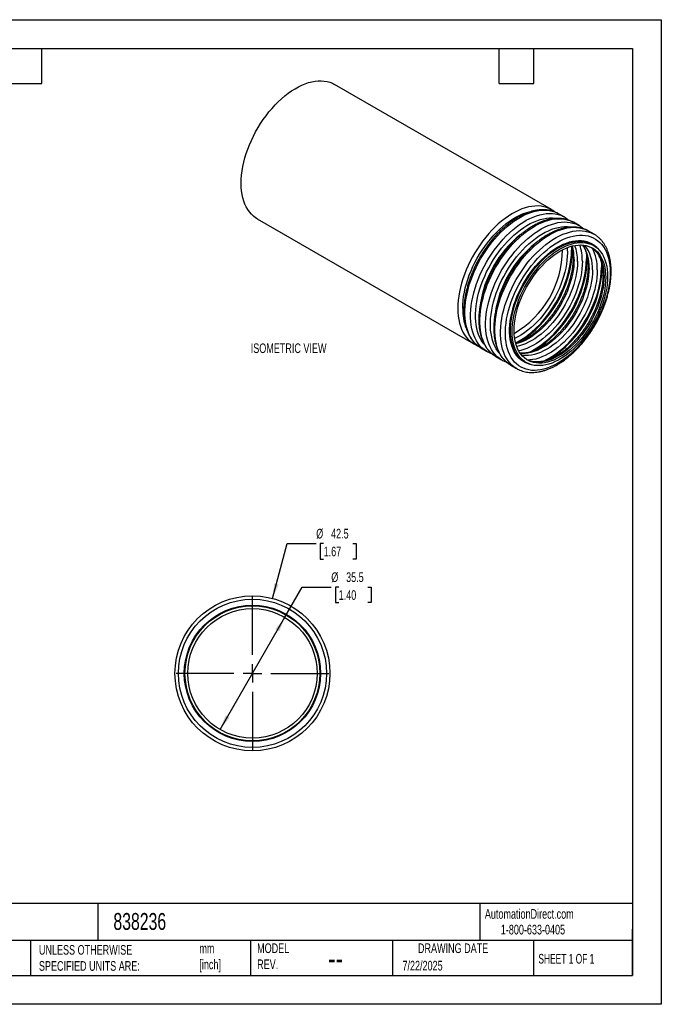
# Model space of a CAD drawing. Header units: millimetres. Extents: x 0 to 349, y 0 to 270.
# Tile 2 of 2: x 173 to 349, y 0 to 270. Entities that reach past the tile are written whole.
import ezdxf

# ---------------------------------------------------------------- set-up
doc = ezdxf.new("R2010")
doc.units = ezdxf.units.MM
doc.header["$LTSCALE"] = 1.25
doc.linetypes.add('CENTERX2', pattern=[20.32, 12.7, -2.54, 2.54, -2.54])
doc.layers.add('CENTER', color=40, linetype='CENTERX2')
doc.layers.add('DIMENSIONS', color=140, linetype='Continuous', lineweight=25)
doc.layers.add('TEXT', color=140, linetype='Continuous', lineweight=25)
doc.styles.add('SLDTEXTSTYLE0', font='TXT', dxfattribs={"width": 0.7})
doc.styles.add('SLDTEXTSTYLE1', font='TXT', dxfattribs={"width": 0.65})
doc.dimstyles.new('SLDDIMSTYLE0', dxfattribs={"dimtxt": 2.69751, "dimasz": 4.1275, "dimexe": 0, "dimexo": 0.0625, "dimgap": 0.674377, "dimtad": 0, "dimtih": 1, "dimtoh": 1, "dimdec": 1, "dimrnd": 1e-09, "dimzin": 12, "dimdsep": 46, "dimtxsty": 'SLDTEXTSTYLE0', "dimsah": 1, "dimcen": 0, "dimadec": 0, "dimazin": 3, "dimtfac": 1, "dimtdec": 1, "dimtofl": 0, "dimtmove": 0, "dimatfit": 3, "dimfxl": 0, "dimfrac": 2, "dimtolj": 1, "dimtzin": 12, "dimarcsym": 0})
doc.dimstyles.new('SLDDIMSTYLE1', dxfattribs={"dimtxt": 2.69751, "dimasz": 4.1275, "dimexe": 0, "dimexo": 0.0625, "dimgap": 0.674377, "dimtad": 0, "dimtih": 1, "dimtoh": 1, "dimdec": 1, "dimrnd": 1e-09, "dimzin": 12, "dimdsep": 46, "dimtxsty": 'SLDTEXTSTYLE0', "dimsah": 1, "dimcen": 0, "dimadec": 0, "dimazin": 3, "dimtfac": 1, "dimtdec": 1, "dimtofl": 0, "dimtmove": 0, "dimatfit": 3, "dimfxl": 0, "dimfrac": 2, "dimtolj": 1, "dimtzin": 12, "dimarcsym": 0})

# ---------------------------------------------------------------- blocks, each defined once
blk = doc.blocks.new('_D')
at = {"layer": 'DIMENSIONS'}
for p, q in [((242.64, 111.24), (246.68, 126.31)), ((246.68, 126.31), (254.62, 126.31)), ((256.66, 126.31), (255.75, 126.31)), ((255.75, 126.31), (255.75, 122.02)), ((264.67, 126.31), (265.58, 126.31)), ((265.58, 126.31), (265.58, 122.02)), ((255.75, 122.02), (256.66, 122.02)), ((265.58, 122.02), (264.67, 122.02))]:
    blk.add_line(p, q, dxfattribs=at)
blk.add_solid([(242.64, 111.24), (244.33, 115.06), (243.1, 115.39)], dxfattribs=at)
at = {"layer": 'DIMENSIONS', "char_height": 2.646, "attachment_point": 1, "style": 'SLDTEXTSTYLE0'}
for s, insert in [('%%c', (254.62, 130.33)), ('42.5', (258.69, 130.33)), ('1.67', (256.66, 125.43))]:
    blk.add_mtext(s, dxfattribs=dict(at, insert=insert))
blk = doc.blocks.new('_D_1')
at = {"layer": 'DIMENSIONS'}
for p, q in [((246.02, 106.08), (250.81, 114.38)), ((250.81, 114.38), (258.75, 114.38)), ((260.78, 114.38), (259.88, 114.38)), ((259.88, 114.38), (259.88, 110.09)), ((268.8, 114.38), (269.7, 114.38)), ((269.7, 114.38), (269.7, 110.09)), ((259.88, 110.09), (260.78, 110.09)), ((269.7, 110.09), (268.8, 110.09)), ((228.27, 75.34), (246.02, 106.08))]:
    blk.add_line(p, q, dxfattribs=at)
for points in [[(246.02, 106.08), (243.41, 102.83), (244.51, 102.19)], [(228.27, 75.34), (230.88, 78.6), (229.78, 79.23)]]:
    blk.add_solid(points, dxfattribs=at)
at = {"layer": 'DIMENSIONS', "char_height": 2.646, "attachment_point": 1, "style": 'SLDTEXTSTYLE0'}
for s, insert in [('%%c', (258.75, 118.39)), ('35.5', (262.82, 118.39)), ('1.40', (260.78, 113.5))]:
    blk.add_mtext(s, dxfattribs=dict(at, insert=insert))
blk = doc.blocks.new('SW_CENTERMARKSYMBOL_0')
at = {"layer": 'CENTER', "color": 0}
for p, q in [((0, 5.08), (0, 23.79)), ((-5.08, 0), (-23.79, 0)), ((0, 0), (-2.54, 0)), ((0, 0), (0, 2.54)), ((0, 0), (0, -2.54)), ((0, 0), (2.54, 0)), ((5.08, 0), (23.79, 0)), ((0, -5.08), (0, -23.79))]:
    blk.add_line(p, q, dxfattribs=at)

msp = doc.modelspace()

# ---------------------------------------------------------------- linework, layer by layer
at = {"color": 7, "linetype": 'Continuous'}
for p, q in [((0, 269.88), (349.25, 269.88)), ((349.25, 269.88), (349.25, 0)), ((349.25, 0), (0, 0))]:
    msp.add_line(p, q, dxfattribs=at)
for p, q in [((319.11, 217.82), (259.67, 252.14)), ((319.11, 217.82), (319.03, 217.87)), ((322.61, 215.8), (321.04, 216.71)), ((238.42, 215.33), (297.86, 181.02)), ((326.71, 213.44), (325.14, 214.34)), ((330.81, 211.07), (329.24, 211.98)), ((330.7, 207.96), (330.24, 208.23)), ((297.81, 181.05), (297.86, 181.02)), ((299.79, 179.91), (301.36, 179)), ((301.39, 178.99), (301.36, 179)), ((303.89, 177.54), (305.47, 176.63)), ((305.49, 176.62), (305.47, 176.63)), ((311.74, 176.18), (312.21, 175.91)), ((307.99, 175.17), (309.57, 174.26)), ((309.59, 174.25), (309.57, 174.26))]:
    msp.add_line(p, q)
at = {"flags": 128}
for points in [[(234.02, 225.06), (234.05, 226.16), (234.14, 227.28), (234.28, 228.43), (234.48, 229.6), (234.74, 230.79), (235.06, 231.99), (235.42, 233.19), (235.84, 234.4), (236.32, 235.6), (236.84, 236.8), (237.4, 237.98), (238.02, 239.15), (238.67, 240.3), (239.37, 241.42), (240.1, 242.51), (240.87, 243.57), (241.67, 244.59), (242.5, 245.57), (243.35, 246.5), (244.23, 247.39), (245.12, 248.22), (246.03, 248.99), (246.95, 249.71), (247.88, 250.36), (248.81, 250.95), (249.75, 251.47), (250.68, 251.93), (251.6, 252.31), (252.52, 252.62), (253.42, 252.86), (254.31, 253.03), (255.17, 253.12), (256.01, 253.13), (256.83, 253.07), (257.61, 252.94), (258.36, 252.73), (259.08, 252.45), (259.67, 252.14)], [(238.42, 215.33), (238.02, 215.59), (237.4, 216.05), (236.84, 216.58), (236.32, 217.17), (235.84, 217.83), (235.42, 218.55), (235.06, 219.33), (234.74, 220.17), (234.48, 221.06), (234.28, 221.99), (234.14, 222.98), (234.05, 224), (234.02, 225.06)], [(319.03, 217.87), (318.52, 218.13), (317.8, 218.41), (317.05, 218.62), (316.27, 218.76), (315.45, 218.82), (314.61, 218.8), (313.75, 218.71), (312.86, 218.55), (311.96, 218.31), (311.05, 218), (310.12, 217.61), (309.19, 217.16), (308.25, 216.64), (307.32, 216.05), (306.39, 215.39), (305.47, 214.68), (304.56, 213.9), (303.67, 213.07), (302.79, 212.19), (301.94, 211.26), (301.11, 210.28), (300.31, 209.26), (299.54, 208.2), (298.81, 207.11), (298.11, 205.98), (297.46, 204.84), (296.84, 203.67), (296.28, 202.48), (295.76, 201.29), (295.28, 200.08), (294.86, 198.88), (294.5, 197.67), (294.18, 196.47), (293.92, 195.29), (293.72, 194.12), (293.58, 192.97), (293.49, 191.84), (293.46, 190.75)], [(294.79, 190.75), (294.82, 191.82), (294.9, 192.91), (295.05, 194.04), (295.25, 195.18), (295.5, 196.34), (295.82, 197.51), (296.18, 198.68), (296.6, 199.86), (297.07, 201.03), (297.58, 202.2), (298.15, 203.35), (298.76, 204.48), (299.41, 205.6), (300.09, 206.68), (300.82, 207.74), (301.58, 208.76), (302.37, 209.74), (303.18, 210.68), (304.02, 211.57), (304.89, 212.41), (305.76, 213.2), (306.66, 213.93), (307.56, 214.6), (308.47, 215.21), (309.38, 215.75), (310.29, 216.23), (311.19, 216.64), (312.09, 216.97), (312.98, 217.23), (313.85, 217.42), (314.2, 217.48)], [(299.79, 179.91), (299.71, 179.95), (299.07, 180.38), (298.48, 180.88), (297.94, 181.44), (297.44, 182.07), (296.99, 182.76), (296.6, 183.51), (296.26, 184.32), (295.97, 185.18), (295.74, 186.09), (295.57, 187.05), (295.45, 188.06), (295.4, 189.1), (295.4, 190.18), (295.45, 191.29), (295.57, 192.43), (295.74, 193.59), (295.97, 194.77), (296.26, 195.96), (296.6, 197.16), (296.99, 198.37), (297.44, 199.57), (297.94, 200.77), (298.48, 201.97), (299.07, 203.14), (299.71, 204.3), (300.38, 205.44), (301.1, 206.54), (301.85, 207.62), (302.63, 208.66), (303.45, 209.66), (304.29, 210.62), (305.15, 211.53), (306.04, 212.38), (306.94, 213.19), (307.86, 213.93), (308.78, 214.62), (309.71, 215.24), (310.65, 215.79), (311.58, 216.28), (312.51, 216.7), (313.43, 217.05), (314.34, 217.32), (315.24, 217.53), (316.11, 217.65), (316.96, 217.71), (317.79, 217.68), (318.59, 217.59), (319.36, 217.41), (320.09, 217.17), (320.79, 216.85), (321.04, 216.71)], [(301.36, 179), (301.28, 179.05), (300.65, 179.47), (300.06, 179.97), (299.51, 180.53), (299.01, 181.16), (298.57, 181.85), (298.17, 182.6), (297.83, 183.41), (297.55, 184.27), (297.32, 185.18), (297.14, 186.14), (297.03, 187.15), (296.97, 188.19), (296.97, 189.27), (297.03, 190.38), (297.14, 191.52), (297.32, 192.68), (297.55, 193.86), (297.83, 195.05), (298.17, 196.25), (298.57, 197.46), (299.01, 198.66), (299.51, 199.87), (300.06, 201.06), (300.65, 202.23), (301.28, 203.39), (301.96, 204.53), (302.67, 205.64), (303.42, 206.71), (304.21, 207.75), (305.02, 208.75), (305.86, 209.71), (306.73, 210.62), (307.61, 211.47), (308.51, 212.28), (309.43, 213.02), (310.36, 213.71), (311.29, 214.33), (312.22, 214.89), (313.16, 215.37), (314.08, 215.79), (315.01, 216.14), (315.91, 216.42), (316.81, 216.62), (317.68, 216.75), (318.54, 216.8), (319.37, 216.78), (320.17, 216.68), (320.93, 216.51), (321.67, 216.26), (322.36, 215.94), (322.61, 215.81)], [(300.62, 181.02), (300.33, 181.38), (299.88, 182.05), (299.49, 182.77), (299.15, 183.55), (298.87, 184.39), (298.64, 185.28), (298.47, 186.21), (298.35, 187.19), (298.3, 188.2), (298.3, 189.26), (298.35, 190.34), (298.47, 191.45), (298.64, 192.58), (298.87, 193.74), (299.15, 194.9), (299.49, 196.07), (299.88, 197.25), (300.33, 198.42), (300.82, 199.59), (301.36, 200.75), (301.95, 201.9), (302.58, 203.02), (303.25, 204.12), (303.95, 205.2), (304.7, 206.23), (305.47, 207.24), (306.27, 208.2), (307.1, 209.11), (307.95, 209.98), (308.82, 210.79), (309.71, 211.55), (310.61, 212.26), (311.51, 212.89), (312.42, 213.47), (313.33, 213.98), (314.24, 214.42), (315.15, 214.79), (316.04, 215.09), (316.92, 215.32), (317.78, 215.47), (318.62, 215.55), (319.43, 215.55), (320.22, 215.48), (320.64, 215.41)], [(303.89, 177.54), (303.81, 177.59), (303.17, 178.01), (302.58, 178.51), (302.04, 179.07), (301.54, 179.7), (301.1, 180.39), (300.7, 181.14), (300.36, 181.95), (300.07, 182.81), (299.84, 183.72), (299.67, 184.68), (299.56, 185.69), (299.5, 186.73), (299.5, 187.81), (299.56, 188.92), (299.67, 190.06), (299.84, 191.22), (300.07, 192.4), (300.36, 193.59), (300.7, 194.79), (301.1, 196), (301.54, 197.21), (302.04, 198.41), (302.58, 199.6), (303.17, 200.78), (303.81, 201.93), (304.48, 203.07), (305.2, 204.18), (305.95, 205.25), (306.73, 206.29), (307.55, 207.29), (308.39, 208.25), (309.26, 209.16), (310.14, 210.01), (311.04, 210.82), (311.96, 211.56), (312.88, 212.25), (313.82, 212.87), (314.75, 213.43), (315.68, 213.91), (316.61, 214.33), (317.53, 214.68), (318.44, 214.96), (319.34, 215.16), (320.21, 215.29), (321.07, 215.34), (321.89, 215.32), (322.69, 215.22), (323.46, 215.05), (324.19, 214.8), (324.89, 214.48), (325.14, 214.34)], [(305.47, 176.63), (305.38, 176.68), (304.75, 177.1), (304.16, 177.6), (303.61, 178.16), (303.12, 178.79), (302.67, 179.48), (302.28, 180.23), (301.93, 181.04), (301.65, 181.9), (301.42, 182.82), (301.24, 183.78), (301.13, 184.78), (301.07, 185.82), (301.07, 186.9), (301.13, 188.01), (301.24, 189.15), (301.42, 190.31), (301.65, 191.49), (301.93, 192.68), (302.28, 193.89), (302.67, 195.09), (303.12, 196.3), (303.61, 197.5), (304.16, 198.69), (304.75, 199.87), (305.38, 201.03), (306.06, 202.16), (306.77, 203.27), (307.52, 204.34), (308.31, 205.38), (309.12, 206.38), (309.96, 207.34), (310.83, 208.25), (311.71, 209.11), (312.62, 209.91), (313.53, 210.65), (314.46, 211.34), (315.39, 211.96), (316.32, 212.52), (317.26, 213.01), (318.19, 213.43), (319.11, 213.77), (320.02, 214.05), (320.91, 214.25), (321.79, 214.38), (322.64, 214.43), (323.47, 214.41), (324.27, 214.31), (325.03, 214.14), (325.77, 213.89), (326.46, 213.57), (326.71, 213.44)], [(304.72, 178.65), (304.43, 179.02), (303.99, 179.68), (303.59, 180.4), (303.26, 181.19), (302.97, 182.02), (302.74, 182.91), (302.57, 183.84), (302.45, 184.82), (302.4, 185.84), (302.4, 186.89), (302.45, 187.97), (302.57, 189.08), (302.74, 190.22), (302.97, 191.37), (303.26, 192.53), (303.59, 193.7), (303.99, 194.88), (304.43, 196.06), (304.92, 197.23), (305.46, 198.39), (306.05, 199.53), (306.68, 200.65), (307.35, 201.76), (308.05, 202.83), (308.8, 203.87), (309.57, 204.87), (310.37, 205.83), (311.2, 206.75), (312.05, 207.61), (312.92, 208.43), (313.81, 209.19), (314.71, 209.89), (315.61, 210.53), (316.52, 211.1), (317.44, 211.61), (318.34, 212.05), (319.25, 212.42), (320.14, 212.72), (321.02, 212.95), (321.88, 213.1), (322.72, 213.18), (323.54, 213.19), (324.32, 213.12), (324.74, 213.05)], [(307.99, 175.17), (307.91, 175.22), (307.28, 175.64), (306.68, 176.14), (306.14, 176.7), (305.64, 177.33), (305.2, 178.02), (304.8, 178.77), (304.46, 179.58), (304.18, 180.44), (303.95, 181.36), (303.77, 182.32), (303.66, 183.32), (303.6, 184.36), (303.6, 185.44), (303.66, 186.55), (303.77, 187.69), (303.95, 188.85), (304.18, 190.03), (304.46, 191.22), (304.8, 192.43), (305.2, 193.63), (305.64, 194.84), (306.14, 196.04), (306.68, 197.23), (307.28, 198.41), (307.91, 199.57), (308.59, 200.7), (309.3, 201.81), (310.05, 202.89), (310.84, 203.93), (311.65, 204.93), (312.49, 205.88), (313.36, 206.79), (314.24, 207.65), (315.14, 208.45), (316.06, 209.2), (316.98, 209.88), (317.92, 210.5), (318.85, 211.06), (319.78, 211.55), (320.71, 211.97), (321.63, 212.31), (322.54, 212.59), (323.44, 212.79), (324.31, 212.92), (325.17, 212.97), (325.99, 212.95), (326.79, 212.85), (327.56, 212.68), (328.3, 212.43), (328.99, 212.11), (329.24, 211.98)], [(309.57, 174.26), (309.48, 174.31), (308.85, 174.74), (308.26, 175.23), (307.71, 175.79), (307.22, 176.42), (306.77, 177.11), (306.38, 177.86), (306.04, 178.67), (305.75, 179.53), (305.52, 180.45), (305.35, 181.41), (305.23, 182.41), (305.17, 183.46), (305.17, 184.54), (305.23, 185.65), (305.35, 186.78), (305.52, 187.94), (305.75, 189.12), (306.04, 190.32), (306.38, 191.52), (306.77, 192.72), (307.22, 193.93), (307.71, 195.13), (308.26, 196.32), (308.85, 197.5), (309.48, 198.66), (310.16, 199.79), (310.87, 200.9), (311.63, 201.98), (312.41, 203.02), (313.22, 204.02), (314.06, 204.97), (314.93, 205.88), (315.81, 206.74), (316.72, 207.54), (317.63, 208.29), (318.56, 208.97), (319.49, 209.59), (320.42, 210.15), (321.36, 210.64), (322.29, 211.06), (323.21, 211.41), (324.12, 211.68), (325.01, 211.88), (325.89, 212.01), (326.74, 212.06), (327.57, 212.04), (328.37, 211.94), (329.14, 211.77), (329.87, 211.53), (330.56, 211.21), (330.81, 211.07)], [(335.22, 200.57), (335.19, 199.51), (335.1, 198.41), (334.96, 197.29), (334.76, 196.14), (334.5, 194.99), (334.19, 193.82), (333.82, 192.64), (333.4, 191.46), (332.94, 190.29), (332.42, 189.13), (331.86, 187.97), (331.25, 186.84), (330.6, 185.72), (329.91, 184.64), (329.18, 183.58), (328.43, 182.56), (327.64, 181.58), (326.82, 180.64), (325.98, 179.75), (325.12, 178.91), (324.24, 178.12), (323.35, 177.39), (322.45, 176.72), (321.54, 176.11), (320.63, 175.57), (319.72, 175.09), (318.81, 174.69), (317.91, 174.35), (317.03, 174.09), (316.16, 173.9), (315.3, 173.78), (314.48, 173.74), (313.67, 173.77), (312.9, 173.88), (312.16, 174.06), (311.45, 174.32), (310.78, 174.65), (310.15, 175.04), (309.56, 175.51), (309.02, 176.05), (308.53, 176.65), (308.09, 177.31), (307.7, 178.04), (307.36, 178.82), (307.07, 179.65), (306.84, 180.54), (306.67, 181.47), (306.56, 182.45), (306.5, 183.47), (306.5, 184.52), (306.56, 185.61), (306.67, 186.72), (306.84, 187.85), (307.07, 189), (307.36, 190.16), (307.7, 191.34), (308.09, 192.51), (308.53, 193.69), (309.02, 194.86), (309.56, 196.02), (310.15, 197.16), (310.78, 198.29), (311.45, 199.39), (312.16, 200.46), (312.9, 201.5), (313.67, 202.5), (314.48, 203.46), (315.3, 204.38), (316.16, 205.24), (317.03, 206.06), (317.91, 206.82), (318.81, 207.52), (319.72, 208.16), (320.63, 208.74), (321.54, 209.24), (322.45, 209.69), (323.35, 210.06), (324.24, 210.36), (325.12, 210.58), (325.98, 210.74), (326.82, 210.81), (327.64, 210.82), (328.43, 210.75), (329.18, 210.6), (329.91, 210.38), (330.6, 210.09), (331.25, 209.73), (331.86, 209.3), (332.42, 208.79), (332.94, 208.23), (333.4, 207.59), (333.82, 206.9), (334.19, 206.14), (334.5, 205.34), (334.76, 204.47), (334.96, 203.56), (335.1, 202.61), (335.19, 201.61), (335.22, 200.57)], [(313.43, 175.37), (313.26, 175.41), (312.57, 175.61), (311.9, 175.89), (311.28, 176.24), (310.7, 176.66), (310.16, 177.14), (309.67, 177.69), (309.23, 178.31), (308.84, 178.99), (308.5, 179.72), (308.22, 180.52), (307.99, 181.36), (307.82, 182.25), (307.7, 183.18), (307.65, 184.15), (307.65, 185.16), (307.7, 186.2), (307.82, 187.27), (307.99, 188.36), (308.22, 189.46), (308.5, 190.58), (308.84, 191.71), (309.23, 192.84), (309.67, 193.96), (310.16, 195.08), (310.7, 196.19), (311.28, 197.28), (311.9, 198.34), (312.57, 199.38), (313.26, 200.39), (314, 201.37), (314.76, 202.3), (315.55, 203.19), (316.36, 204.04), (317.19, 204.83), (318.03, 205.56), (318.89, 206.24), (319.76, 206.86), (320.64, 207.41), (321.51, 207.9), (322.38, 208.32), (323.24, 208.67), (324.1, 208.95), (324.94, 209.15), (325.76, 209.28), (326.56, 209.34), (327.33, 209.32), (328.08, 209.23), (328.8, 209.06), (329.48, 208.82), (330.12, 208.51), (330.72, 208.13), (331.28, 207.68), (331.78, 207.17)], [(309.35, 178.59), (309.31, 178.65), (308.94, 179.36), (308.63, 180.12), (308.37, 180.93), (308.17, 181.8), (308.02, 182.71), (307.93, 183.66), (307.9, 184.65), (307.93, 185.68), (308.02, 186.74), (308.17, 187.81), (308.37, 188.91), (308.63, 190.03), (308.94, 191.15), (309.31, 192.28), (309.73, 193.41), (310.2, 194.53), (310.72, 195.64), (311.28, 196.74), (311.89, 197.81), (312.54, 198.87), (313.23, 199.89), (313.95, 200.88), (314.7, 201.82), (315.48, 202.73), (316.28, 203.59), (317.11, 204.4), (317.95, 205.15), (318.81, 205.85), (319.68, 206.48), (320.55, 207.05), (321.42, 207.56), (322.3, 207.99), (323.16, 208.36), (324.02, 208.65), (324.86, 208.87), (325.69, 209.02), (326.49, 209.09), (327.25, 209.08)], [(334.54, 199.49), (334.51, 198.46), (334.42, 197.41), (334.27, 196.33), (334.07, 195.23), (333.81, 194.11), (333.5, 192.99), (333.13, 191.86), (332.71, 190.74), (332.24, 189.61), (331.72, 188.5), (331.16, 187.4), (330.55, 186.33), (329.9, 185.28), (329.21, 184.25), (328.49, 183.27), (327.74, 182.32), (326.96, 181.41), (326.16, 180.55), (325.33, 179.75), (324.49, 178.99), (323.63, 178.3), (322.76, 177.66), (321.89, 177.09), (321.02, 176.59), (320.15, 176.15), (319.28, 175.78), (318.42, 175.49), (317.58, 175.27), (316.75, 175.13), (315.95, 175.05), (315.17, 175.06), (314.42, 175.14), (313.69, 175.29), (313.01, 175.52), (312.36, 175.83), (311.75, 176.2), (311.19, 176.65), (310.67, 177.16), (310.2, 177.74), (309.78, 178.38), (309.41, 179.09), (309.1, 179.85), (308.84, 180.66), (308.64, 181.53), (308.49, 182.44), (308.4, 183.39), (308.37, 184.38), (308.4, 185.41), (308.49, 186.46), (308.64, 187.54), (308.84, 188.64), (309.1, 189.76), (309.41, 190.88), (309.78, 192.01), (310.2, 193.14), (310.67, 194.26), (311.19, 195.37), (311.75, 196.47), (312.36, 197.54), (313.01, 198.6), (313.69, 199.62), (314.42, 200.61), (315.17, 201.55), (315.95, 202.46), (316.75, 203.32), (317.58, 204.13), (318.42, 204.88), (319.28, 205.58), (320.15, 206.21), (321.02, 206.78), (321.89, 207.29), (322.76, 207.72), (323.63, 208.09), (324.49, 208.38), (325.33, 208.6), (326.16, 208.75), (326.96, 208.82), (327.74, 208.81), (328.49, 208.73), (329.21, 208.58), (329.9, 208.35), (330.55, 208.04), (331.16, 207.67), (331.72, 207.22), (332.24, 206.71), (332.71, 206.13), (333.13, 205.49), (333.5, 204.79), (333.81, 204.02), (334.07, 203.21), (334.27, 202.35), (334.42, 201.43), (334.51, 200.48), (334.54, 199.49)], [(334.01, 199.18), (333.98, 198.18), (333.89, 197.14), (333.74, 196.08), (333.54, 195), (333.28, 193.91), (332.97, 192.81), (332.6, 191.7), (332.18, 190.6), (331.71, 189.5), (331.19, 188.41), (330.63, 187.34), (330.02, 186.29), (329.38, 185.27), (328.69, 184.27), (327.98, 183.32), (327.23, 182.4), (326.45, 181.53), (325.66, 180.71), (324.84, 179.93), (324.01, 179.22), (323.16, 178.56), (322.31, 177.97), (321.45, 177.44), (320.6, 176.98), (319.75, 176.59), (318.9, 176.27), (318.07, 176.02), (317.25, 175.85), (316.45, 175.76), (315.68, 175.73), (314.93, 175.79), (314.22, 175.92), (313.53, 176.12), (312.89, 176.4), (312.28, 176.75), (311.72, 177.17), (311.2, 177.66), (310.73, 178.21), (310.31, 178.83), (309.94, 179.52), (309.63, 180.26), (309.37, 181.05), (309.17, 181.89), (309.02, 182.78), (308.93, 183.72), (308.9, 184.69), (308.93, 185.7), (309.02, 186.73), (309.17, 187.79), (309.37, 188.87), (309.63, 189.96), (309.94, 191.06), (310.31, 192.17), (310.73, 193.28), (311.2, 194.37), (311.72, 195.46), (312.28, 196.53), (312.89, 197.58), (313.53, 198.61), (314.22, 199.6), (314.93, 200.55), (315.68, 201.47), (316.45, 202.34), (317.25, 203.17), (318.07, 203.94), (318.9, 204.65), (319.75, 205.31), (320.6, 205.9), (321.45, 206.43), (322.31, 206.89), (323.16, 207.28), (324.01, 207.6), (324.84, 207.85), (325.66, 208.02), (326.45, 208.12), (327.23, 208.14), (327.98, 208.08), (328.69, 207.96), (329.38, 207.75), (330.02, 207.47), (330.63, 207.12), (331.19, 206.7), (331.71, 206.21), (332.18, 205.66), (332.6, 205.04), (332.97, 204.36), (333.28, 203.62), (333.54, 202.82), (333.74, 201.98), (333.89, 201.09), (333.98, 200.15), (334.01, 199.18)], [(323.5, 206.01), (323.47, 204.99), (323.38, 203.93), (323.24, 202.86), (323.04, 201.76), (322.78, 200.65), (322.47, 199.52), (322.11, 198.4), (321.69, 197.27), (321.22, 196.15), (320.71, 195.03), (320.15, 193.93), (319.55, 192.86), (318.91, 191.8), (318.22, 190.78), (317.51, 189.78), (316.76, 188.83), (315.99, 187.92), (315.19, 187.05), (314.37, 186.23), (313.53, 185.47), (312.67, 184.76), (311.81, 184.11), (310.94, 183.52), (310.06, 183), (309.19, 182.55), (309.06, 182.49)], [(323.44, 207.39), (323.47, 207.01), (323.5, 206.01)], [(324.61, 207.79), (324.62, 207.71), (324.65, 206.68)], [(328.68, 205.87), (328.72, 205.34), (328.75, 204.31)], [(330.09, 207.44), (330.16, 207.39), (330.72, 206.97), (331.24, 206.48), (331.71, 205.93), (332.13, 205.31), (332.5, 204.63), (332.81, 203.89), (333.07, 203.09), (333.27, 202.25), (333.42, 201.36), (333.51, 200.42), (333.54, 199.45)], [(325.33, 204.19), (325.31, 203.18), (325.22, 202.15), (325.07, 201.09), (324.87, 200.01), (324.61, 198.92), (324.3, 197.81), (323.93, 196.71), (323.51, 195.6), (323.04, 194.5), (322.52, 193.42), (321.96, 192.34), (321.35, 191.29), (320.7, 190.27), (320.02, 189.28), (319.31, 188.32), (318.56, 187.41), (317.78, 186.53), (316.99, 185.71), (316.17, 184.94), (315.34, 184.23), (314.49, 183.57), (313.64, 182.98), (312.78, 182.45), (311.93, 181.99), (311.07, 181.6), (310.23, 181.28), (309.4, 181.03), (309.38, 181.02)], [(326.27, 203.65), (326.24, 202.64), (326.15, 201.61), (326.01, 200.55), (325.81, 199.47), (325.55, 198.37), (325.23, 197.27), (324.86, 196.17), (324.44, 195.06), (323.97, 193.96), (323.46, 192.87), (322.89, 191.8), (322.29, 190.75), (321.64, 189.73), (320.96, 188.74), (320.24, 187.78), (319.49, 186.87), (318.72, 185.99), (317.92, 185.17), (317.11, 184.4), (316.27, 183.68), (315.43, 183.03), (314.58, 182.44), (313.72, 181.91), (312.86, 181.45), (312.01, 181.06), (311.17, 180.74), (310.33, 180.49), (309.6, 180.33)], [(327.6, 203.65), (327.57, 202.62), (327.48, 201.57), (327.34, 200.49), (327.14, 199.39), (326.88, 198.28), (326.57, 197.16), (326.21, 196.03), (325.79, 194.9), (325.32, 193.78), (324.81, 192.67), (324.25, 191.57), (323.65, 190.49), (323.01, 189.43), (322.33, 188.41), (321.61, 187.42), (320.86, 186.46), (320.09, 185.55), (319.29, 184.68), (318.47, 183.86), (317.63, 183.1), (316.77, 182.39), (315.91, 181.74), (315.04, 181.16), (314.16, 180.63), (313.29, 180.18), (312.42, 179.8), (311.56, 179.48), (310.72, 179.24), (310.15, 179.12)], [(332.78, 203.5), (332.82, 202.98), (332.85, 201.94)], [(329.44, 201.82), (329.41, 200.81), (329.32, 199.78), (329.17, 198.72), (328.97, 197.64), (328.71, 196.55), (328.4, 195.45), (328.03, 194.34), (327.61, 193.23), (327.14, 192.14), (326.62, 191.05), (326.06, 189.98), (325.45, 188.93), (324.81, 187.9), (324.12, 186.91), (323.41, 185.96), (322.66, 185.04), (321.89, 184.17), (321.09, 183.34), (320.27, 182.57), (319.44, 181.86), (318.59, 181.2), (317.74, 180.61), (316.88, 180.08), (316.03, 179.62), (315.18, 179.23), (314.33, 178.91), (313.5, 178.66), (312.68, 178.49), (311.88, 178.39), (311.11, 178.37), (310.59, 178.4)], [(330.37, 201.28), (330.34, 200.27), (330.26, 199.24), (330.11, 198.18), (329.91, 197.1), (329.65, 196.01), (329.33, 194.9), (328.97, 193.8), (328.55, 192.69), (328.08, 191.59), (327.56, 190.51), (326.99, 189.44), (326.39, 188.39), (325.74, 187.36), (325.06, 186.37), (324.34, 185.41), (323.6, 184.5), (322.82, 183.63), (322.02, 182.8), (321.21, 182.03), (320.38, 181.32), (319.53, 180.66), (318.68, 180.07), (317.82, 179.54), (316.97, 179.08), (316.11, 178.69), (315.27, 178.37), (314.44, 178.12), (313.62, 177.95), (312.82, 177.85), (312.05, 177.83), (311.3, 177.88), (310.95, 177.94)], [(331.7, 201.28), (331.67, 200.25), (331.58, 199.2), (331.44, 198.12), (331.24, 197.02), (330.98, 195.91), (330.67, 194.79), (330.31, 193.66), (329.89, 192.53), (329.43, 191.41), (328.91, 190.3), (328.35, 189.2), (327.75, 188.12), (327.11, 187.07), (326.43, 186.04), (325.71, 185.05), (324.97, 184.09), (324.19, 183.18), (323.39, 182.31), (322.57, 181.5), (321.73, 180.73), (320.87, 180.02), (320.01, 179.37), (319.14, 178.79), (318.27, 178.27), (317.39, 177.81), (316.53, 177.43), (315.67, 177.12), (314.82, 176.87), (313.99, 176.71), (313.18, 176.61), (312.53, 176.59)], [(333.54, 199.45), (333.51, 198.45), (333.42, 197.41), (333.27, 196.35), (333.07, 195.27), (332.81, 194.18), (332.5, 193.08), (332.13, 191.97), (331.71, 190.87), (331.24, 189.77), (330.72, 188.68), (330.16, 187.61), (329.55, 186.56), (328.91, 185.54), (328.22, 184.54), (327.51, 183.59), (326.76, 182.67), (325.99, 181.8), (325.19, 180.98), (324.37, 180.21), (323.54, 179.49), (322.7, 178.83), (321.84, 178.24), (320.99, 177.71), (320.13, 177.25), (319.28, 176.86), (318.43, 176.54), (317.6, 176.3), (316.78, 176.12), (315.99, 176.03), (315.21, 176), (314.46, 176.06), (313.75, 176.19), (313.07, 176.39), (312.42, 176.67), (312.35, 176.7)], [(293.46, 190.75), (293.49, 189.69), (293.58, 188.66), (293.72, 187.68), (293.92, 186.74), (294.18, 185.85), (294.5, 185.02), (294.86, 184.24), (295.28, 183.52), (295.76, 182.86), (296.28, 182.26), (296.84, 181.73), (297.46, 181.27), (297.81, 181.05)]]:
    msp.add_lwpolyline(points, dxfattribs=at)
for radius in [21.25, 20.31, 18.69, 18.5, 17.75]:
    msp.add_circle((237.14, 90.71), radius)
for centre, radius, start, end in [((329.18, 187.49), 29.89, 128.4966, 172.0292), ((333.28, 185.12), 29.89, 128.4966, 172.0292), ((312.06, 204.34), 13.27, 359.3379, 15.342), ((313.44, 203.83), 12.83, 359.1747, 18.9807), ((313.99, 203.83), 13.61, 359.224, 18.4497), ((326.96, 202.44), 6.65, 60.5042, 87.5328), ((318.63, 202.29), 10.82, 357.5315, 32.5671), ((320, 201.82), 10.38, 357.0116, 36.7361), ((295.4, 206.97), 26.75, 300.36, 359.6454), ((293.54, 208.06), 31.4, 302.1541, 357.4748), ((297.59, 207.29), 27.06, 336.5194, 358.7097), ((319.89, 201.71), 11.82, 357.9144, 28.4215), ((297.64, 205.69), 31.4, 302.1541, 357.4748), ((301.69, 204.92), 27.06, 336.5194, 358.7097), ((301.74, 203.33), 31.4, 302.1541, 357.4748), ((305.79, 202.55), 27.06, 336.5194, 358.7097), ((290.23, 209.96), 34.88, 324.9268, 337.3096), ((294.33, 207.59), 34.88, 324.9268, 337.3096), ((298.43, 205.22), 34.88, 324.9268, 337.3096), ((308.97, 190.47), 14.18, 178.8971, 201.1426), ((296.44, 204.89), 26.9, 298.5915, 326.1647), ((301.08, 201.98), 26.14, 296.9021, 326.4857), ((305.19, 199.61), 26.14, 296.9021, 326.4857), ((315.15, 181.96), 6.71, 210.1972, 239.4223)]:
    msp.add_arc(centre, radius, start, end)
for points, knots in [([(321.03, 216.71), (320.92, 216.77), (320.59, 216.97), (320.01, 217.22), (319.3, 217.47), (318.55, 217.64), (317.77, 217.76), (316.97, 217.8), (316.15, 217.78), (315.3, 217.69), (314.44, 217.53), (313.56, 217.3), (312.68, 217.01), (311.78, 216.65), (310.87, 216.22), (310.26, 215.88), (309.95, 215.71)], [0, 0, 0, 0, 0.03726, 0.10936, 0.181496, 0.253826, 0.326482, 0.399554, 0.473084, 0.547066, 0.621457, 0.69619, 0.771186, 0.84637, 0.921674, 1, 1, 1, 1]), ([(320.01, 217.21), (319.96, 217.25), (319.72, 217.45), (319.4, 217.66), (319.12, 217.81), (319.07, 217.84)], [0, 0, 0, 0, 0.166888, 0.827763, 1, 1, 1, 1]), ([(309.95, 215.71), (309.79, 215.61), (309.33, 215.34), (308.58, 214.85), (307.69, 214.22), (306.81, 213.52), (305.95, 212.78), (305.1, 211.99), (304.27, 211.15), (303.46, 210.26), (302.68, 209.34), (301.92, 208.38), (301.19, 207.38), (300.49, 206.36), (299.83, 205.3), (299.2, 204.23), (298.61, 203.13), (298.06, 202.02), (297.56, 200.89), (297.09, 199.76), (296.67, 198.62), (296.3, 197.47), (295.98, 196.33), (295.7, 195.2), (295.48, 194.08), (295.31, 192.97), (295.19, 191.88), (295.12, 190.8), (295.11, 189.76), (295.15, 188.74), (295.24, 187.75), (295.39, 186.8), (295.59, 185.89), (295.85, 185.02), (296.16, 184.19), (296.52, 183.42), (296.93, 182.7), (297.39, 182.03), (297.89, 181.42), (298.44, 180.88), (299.03, 180.39), (299.49, 180.07), (299.77, 179.93), (299.82, 179.9)], [0, 0, 0, 0, 0.013383, 0.038689, 0.063984, 0.089268, 0.114536, 0.139789, 0.165028, 0.190252, 0.215465, 0.240666, 0.26586, 0.291047, 0.31623, 0.341412, 0.366594, 0.391778, 0.416967, 0.442162, 0.467367, 0.492583, 0.517812, 0.543057, 0.568319, 0.593601, 0.618901, 0.644221, 0.669559, 0.694911, 0.720271, 0.745626, 0.770959, 0.796251, 0.821477, 0.846608, 0.871616, 0.896477, 0.921176, 0.945712, 0.970103, 0.994383, 1, 1, 1, 1]), ([(314.05, 213.34), (313.89, 213.25), (313.43, 212.98), (312.68, 212.49), (311.79, 211.85), (310.91, 211.16), (310.05, 210.41), (309.2, 209.62), (308.37, 208.78), (307.56, 207.9), (306.78, 206.97), (306.02, 206.01), (305.29, 205.02), (304.59, 203.99), (303.93, 202.94), (303.3, 201.86), (302.71, 200.76), (302.16, 199.65), (301.66, 198.52), (301.19, 197.39), (300.77, 196.25), (300.4, 195.11), (300.08, 193.97), (299.81, 192.83), (299.58, 191.71), (299.41, 190.6), (299.29, 189.51), (299.22, 188.44), (299.21, 187.39), (299.25, 186.37), (299.34, 185.38), (299.49, 184.43), (299.69, 183.52), (299.95, 182.65), (300.26, 181.82), (300.62, 181.05), (301.03, 180.33), (301.49, 179.66), (301.99, 179.06), (302.54, 178.51), (303.13, 178.03), (303.59, 177.7), (303.87, 177.56), (303.92, 177.53)], [0, 0, 0, 0, 0.0133829, 0.0386889, 0.0639845, 0.0892676, 0.1145361, 0.1397893, 0.1650277, 0.1902522, 0.2154645, 0.2406664, 0.2658598, 0.2910471, 0.3162303, 0.3414118, 0.3665939, 0.3917781, 0.4169668, 0.4421622, 0.4673668, 0.4925827, 0.5178121, 0.5430571, 0.5683195, 0.5936007, 0.6189014, 0.6442214, 0.6695592, 0.6949112, 0.7202712, 0.7456256, 0.7709591, 0.7962511, 0.8214769, 0.846608, 0.8716162, 0.896477, 0.9211759, 0.9457124, 0.9701034, 0.9943826, 1, 1, 1, 1]), ([(325.13, 214.34), (325.02, 214.4), (324.7, 214.6), (324.12, 214.85), (323.4, 215.1), (322.65, 215.28), (321.87, 215.39), (321.07, 215.43), (320.25, 215.41), (319.4, 215.32), (318.54, 215.16), (317.66, 214.93), (316.78, 214.64), (315.88, 214.28), (314.97, 213.85), (314.36, 213.51), (314.05, 213.34)], [0, 0, 0, 0, 0.03726, 0.10936, 0.181496, 0.253826, 0.326482, 0.399554, 0.473084, 0.547066, 0.621457, 0.69619, 0.771186, 0.84637, 0.921674, 1, 1, 1, 1]), ([(323.8, 214.95), (323.71, 215.02), (323.44, 215.27), (323.04, 215.56), (322.71, 215.74), (322.61, 215.8)], [0, 0, 0, 0, 0.237752, 0.752021, 1, 1, 1, 1]), ([(327.9, 212.58), (327.82, 212.66), (327.54, 212.9), (327.14, 213.19), (326.81, 213.37), (326.71, 213.43)], [0, 0, 0, 0, 0.237752, 0.752021, 1, 1, 1, 1]), ([(318.15, 210.97), (317.99, 210.88), (317.53, 210.61), (316.78, 210.12), (315.89, 209.48), (315.01, 208.79), (314.15, 208.05), (313.3, 207.25), (312.47, 206.41), (311.66, 205.53), (310.88, 204.61), (310.12, 203.64), (309.39, 202.65), (308.7, 201.62), (308.03, 200.57), (307.4, 199.49), (306.82, 198.39), (306.27, 197.28), (305.76, 196.16), (305.29, 195.02), (304.88, 193.88), (304.5, 192.74), (304.18, 191.6), (303.91, 190.47), (303.68, 189.34), (303.51, 188.23), (303.39, 187.14), (303.32, 186.07), (303.31, 185.02), (303.35, 184), (303.44, 183.02), (303.59, 182.06), (303.8, 181.15), (304.05, 180.28), (304.36, 179.46), (304.72, 178.68), (305.13, 177.96), (305.59, 177.29), (306.1, 176.69), (306.64, 176.14), (307.23, 175.66), (307.69, 175.33), (307.97, 175.19), (308.02, 175.16)], [0, 0, 0, 0, 0.0133829, 0.0386889, 0.0639845, 0.0892676, 0.1145361, 0.1397893, 0.1650277, 0.1902522, 0.2154645, 0.2406664, 0.2658598, 0.2910471, 0.3162303, 0.3414118, 0.3665939, 0.3917781, 0.4169668, 0.4421622, 0.4673668, 0.4925827, 0.5178121, 0.5430571, 0.5683195, 0.5936007, 0.6189014, 0.6442214, 0.6695592, 0.6949112, 0.7202712, 0.7456256, 0.7709591, 0.7962511, 0.8214769, 0.846608, 0.8716162, 0.896477, 0.9211759, 0.9457124, 0.9701034, 0.9943826, 1, 1, 1, 1]), ([(309.59, 174.25), (309.76, 174.16), (310.15, 173.94), (310.79, 173.68), (311.52, 173.45), (312.27, 173.29), (313.06, 173.2), (313.87, 173.17), (314.7, 173.22), (315.55, 173.33), (316.41, 173.51), (317.29, 173.75), (318.18, 174.06), (319.08, 174.44), (319.98, 174.88), (320.88, 175.39), (321.78, 175.95), (322.67, 176.57), (323.55, 177.25), (324.42, 177.98), (325.27, 178.76), (326.1, 179.58), (326.92, 180.46), (327.71, 181.37), (328.47, 182.32), (329.21, 183.3), (329.92, 184.32), (330.59, 185.37), (331.23, 186.44), (331.83, 187.53), (332.39, 188.64), (332.91, 189.76), (333.39, 190.9), (333.82, 192.04), (334.2, 193.18), (334.54, 194.32), (334.83, 195.45), (335.07, 196.58), (335.25, 197.69), (335.39, 198.79), (335.47, 199.87), (335.5, 200.92), (335.48, 201.95), (335.4, 202.95), (335.26, 203.91), (335.08, 204.83), (334.83, 205.72), (334.54, 206.55), (334.19, 207.34), (333.8, 208.08), (333.35, 208.76), (332.86, 209.39), (332.32, 209.95), (331.75, 210.45), (331.24, 210.82), (330.91, 211), (330.81, 211.06)], [0, 0, 0, 0, 0.01394, 0.032079, 0.050239, 0.068458, 0.086766, 0.105184, 0.123718, 0.142363, 0.161106, 0.17993, 0.198815, 0.217742, 0.236695, 0.25566, 0.274628, 0.293591, 0.312546, 0.33149, 0.350422, 0.369343, 0.388254, 0.407155, 0.426047, 0.444933, 0.463814, 0.482691, 0.501567, 0.520442, 0.539319, 0.558199, 0.577083, 0.595974, 0.614872, 0.63378, 0.6527, 0.671632, 0.690578, 0.709539, 0.728514, 0.747503, 0.766503, 0.785511, 0.804519, 0.823514, 0.842482, 0.861407, 0.880267, 0.899041, 0.917709, 0.936257, 0.954683, 0.972995, 0.991215, 1, 1, 1, 1]), ([(329.23, 211.97), (329.12, 212.04), (328.8, 212.23), (328.22, 212.48), (327.5, 212.73), (326.75, 212.91), (325.98, 213.02), (325.17, 213.06), (324.35, 213.04), (323.51, 212.95), (322.64, 212.79), (321.77, 212.57), (320.88, 212.27), (319.98, 211.91), (319.07, 211.49), (318.46, 211.15), (318.15, 210.97)], [0, 0, 0, 0, 0.03726, 0.10936, 0.181496, 0.253826, 0.326482, 0.399554, 0.473084, 0.547066, 0.621457, 0.69619, 0.771186, 0.84637, 0.921674, 1, 1, 1, 1]), ([(327.69, 208.08), (327.69, 208.07), (327.83, 207.88), (328.06, 207.46), (328.36, 206.82), (328.61, 206.13), (328.82, 205.39), (328.98, 204.6), (329.09, 203.78), (329.15, 202.92), (329.17, 202.02), (329.13, 201.09), (329.05, 200.13), (328.91, 199.15), (328.73, 198.14), (328.5, 197.13), (328.22, 196.1), (327.89, 195.06), (327.51, 194.02), (327.09, 192.99), (326.63, 191.96), (326.13, 190.94), (325.59, 189.94), (325.01, 188.95), (324.4, 187.99), (323.76, 187.06), (323.08, 186.16), (322.38, 185.29), (321.66, 184.46), (320.92, 183.68), (320.17, 182.94), (319.4, 182.25), (318.62, 181.61), (317.83, 181.03), (317.04, 180.5), (316.26, 180.03), (315.47, 179.61), (314.7, 179.26), (313.94, 178.97), (313.19, 178.75), (312.46, 178.58), (311.75, 178.48), (311.12, 178.44), (310.75, 178.46), (310.59, 178.47)], [0, 0, 0, 0, 0.001757, 0.026921, 0.051835, 0.076555, 0.101137, 0.125628, 0.150066, 0.174478, 0.198883, 0.22329, 0.247708, 0.272144, 0.296599, 0.321074, 0.345568, 0.370081, 0.39461, 0.419152, 0.443705, 0.468266, 0.492833, 0.517402, 0.54197, 0.566534, 0.59109, 0.615636, 0.640169, 0.664686, 0.689184, 0.713661, 0.738115, 0.762545, 0.78695, 0.811331, 0.835693, 0.860043, 0.88439, 0.908747, 0.933137, 0.957593, 0.982155, 1, 1, 1, 1]), ([(324.7, 207.79), (324.7, 207.77), (324.78, 207.52), (324.87, 206.97), (324.99, 206.15), (325.05, 205.28), (325.07, 204.38), (325.03, 203.45), (324.95, 202.49), (324.81, 201.51), (324.63, 200.51), (324.4, 199.49), (324.11, 198.46), (323.79, 197.43), (323.41, 196.39), (322.99, 195.35), (322.53, 194.32), (322.03, 193.31), (321.49, 192.3), (320.91, 191.32), (320.3, 190.36), (319.65, 189.43), (318.98, 188.52), (318.28, 187.66), (317.56, 186.83), (316.82, 186.05), (316.06, 185.31), (315.29, 184.62), (314.51, 183.98), (313.73, 183.39), (312.94, 182.86), (312.15, 182.39), (311.37, 181.98), (310.6, 181.63), (309.92, 181.37), (309.52, 181.25), (309.35, 181.21)], [0, 0, 0, 0, 0.001695, 0.032295, 0.062828, 0.093329, 0.123821, 0.154316, 0.184825, 0.215355, 0.245909, 0.276489, 0.307093, 0.33772, 0.368367, 0.399031, 0.429708, 0.460395, 0.49109, 0.521787, 0.552483, 0.583173, 0.613855, 0.644523, 0.675175, 0.705807, 0.736415, 0.766998, 0.797551, 0.828074, 0.858566, 0.889029, 0.919467, 0.94989, 0.98031, 1, 1, 1, 1]), ([(330.17, 207.38), (330.29, 207.3), (330.58, 207.1), (331, 206.71), (331.43, 206.23), (331.82, 205.69), (332.16, 205.1), (332.46, 204.45), (332.71, 203.76), (332.92, 203.02), (333.08, 202.24), (333.19, 201.41), (333.26, 200.55), (333.27, 199.65), (333.23, 198.72), (333.15, 197.76), (333.02, 196.78), (332.83, 195.78), (332.6, 194.76), (332.32, 193.73), (331.99, 192.69), (331.61, 191.66), (331.2, 190.62), (330.73, 189.59), (330.23, 188.57), (329.69, 187.57), (329.11, 186.58), (328.5, 185.62), (327.86, 184.69), (327.18, 183.79), (326.49, 182.92), (325.76, 182.1), (325.02, 181.31), (324.27, 180.57), (323.5, 179.88), (322.72, 179.24), (321.93, 178.66), (321.14, 178.13), (320.36, 177.66), (319.57, 177.25), (318.8, 176.9), (318.04, 176.61), (317.29, 176.38), (316.56, 176.22), (315.85, 176.11), (315.16, 176.07), (314.5, 176.1), (313.86, 176.18), (313.26, 176.33), (312.83, 176.47), (312.62, 176.58), (312.58, 176.6)], [0, 0, 0, 0, 0.0154048, 0.0373864, 0.0591884, 0.0807486, 0.1020632, 0.1231659, 0.1441042, 0.1649255, 0.1856701, 0.2063695, 0.2270469, 0.2477184, 0.2683917, 0.2890746, 0.3097719, 0.3304857, 0.3512166, 0.3719641, 0.3927269, 0.4135032, 0.434291, 0.4550881, 0.475892, 0.4967004, 0.5175108, 0.5383206, 0.5591266, 0.5799264, 0.6007174, 0.6214973, 0.6422636, 0.663014, 0.6837465, 0.7044595, 0.7251517, 0.7458232, 0.7664749, 0.7871101, 0.8077347, 0.828357, 0.848988, 0.8696473, 0.8903616, 0.9111665, 0.9321056, 0.9532274, 0.9745769, 0.9961795, 1, 1, 1, 1]), ([(297.84, 181.04), (297.96, 180.97), (298.3, 180.77), (298.66, 180.62), (298.89, 180.52)], [0, 0, 0, 0, 0.360667, 1, 1, 1, 1]), ([(301.39, 178.99), (301.56, 178.9), (301.94, 178.68), (302.39, 178.49), (302.67, 178.4), (302.71, 178.39)], [0, 0, 0, 0, 0.399451, 0.919226, 1, 1, 1, 1]), ([(305.49, 176.62), (305.66, 176.53), (306.05, 176.31), (306.49, 176.12), (306.77, 176.03), (306.81, 176.02)], [0, 0, 0, 0, 0.399451, 0.919226, 1, 1, 1, 1])]:
    msp.add_open_spline(points, degree=3, knots=knots)
at = {"layer": 'TEXT'}
for p, q in [((7.94, 261.94), (341.31, 261.94)), ((179.39, 252.41), (179.39, 261.94)), ((304.8, 252.41), (304.8, 261.94)), ((314.32, 252.41), (314.32, 261.94)), ((341.31, 261.94), (341.31, 7.94)), ((169.86, 252.41), (179.39, 252.41)), ((304.8, 252.41), (314.32, 252.41)), ((341.31, 27.66), (7.94, 27.66)), ((194.7, 27.66), (194.7, 17.46)), ((299.47, 27.66), (299.47, 17.46)), ((341.31, 7.94), (341.31, 20.64)), ((341.31, 17.46), (7.94, 17.46)), ((176.25, 17.46), (176.25, 7.94)), ((236.63, 17.46), (236.63, 7.94)), ((275.58, 17.46), (275.58, 7.94)), ((314.19, 17.46), (314.19, 7.94)), ((7.94, 7.94), (341.31, 7.94))]:
    msp.add_line(p, q, dxfattribs=at)

# ---------------------------------------------------------------- block references
at = {"layer": 'CENTER'}
msp.add_blockref('SW_CENTERMARKSYMBOL_0', (237.14, 90.71), dxfattribs=at)

# ---------------------------------------------------------------- texts
at = {"color": 179, "linetype": 'Continuous', "lineweight": 18, "char_height": 2.6458, "attachment_point": 1, "style": 'SLDTEXTSTYLE0'}
for s, insert in [('AutomationDirect.com', (300.87, 26.1)), ('1-800-633-0405', (305.24, 21.8))]:
    msp.add_mtext(s, dxfattribs=dict(at, insert=insert))
at = {"layer": 'DIMENSIONS', "insert": (236.67, 181.15), "char_height": 2.6458, "attachment_point": 1, "style": 'SLDTEXTSTYLE0'}
msp.add_mtext('ISOMETRIC VIEW', dxfattribs=at)
at = {"layer": 'TEXT'}
for s, insert, char_height, attachment_point, style in [('838236', (199.01, 25.03), 4.63, 1, 'SLDTEXTSTYLE0'), ('UNLESS OTHERWISE ^JSPECIFIED UNITS ARE:', (178.59, 16.25), 2.6458, 1, 'SLDTEXTSTYLE0'), ('MODEL ^JREV.', (238.42, 16.7), 2.6458, 1, 'SLDTEXTSTYLE0'), ('DRAWING DATE', (292.16, 16.7), 2.6458, 2, 'SLDTEXTSTYLE0'), ('mm^J[inch]', (222.58, 16.66), 2.646, 1, 'SLDTEXTSTYLE0'), ('SHEET 1 OF 1', (315.55, 13.81), 2.6458, 1, 'SLDTEXTSTYLE1'), ('--', (257.87, 15.92), 6.615, 1, 'SLDTEXTSTYLE0'), ('7/22/2025', (278.27, 11.92), 2.646, 1, 'SLDTEXTSTYLE0')]:
    msp.add_mtext(s, dxfattribs=dict(at, insert=insert, char_height=char_height, attachment_point=attachment_point, style=style))

# ---------------------------------------------------------------- dimensions: what is measured, and where the dimension line sits
at = {"layer": 'DIMENSIONS'}
for p1, p2, dimstyle, picture, middle in [((231.64, 70.19), (242.64, 111.24), 'SLDDIMSTYLE0', '_D', (260.66, 126.31)), ((246.02, 106.08), (228.27, 75.34), 'SLDDIMSTYLE1', '_D_1', (264.79, 114.38))]:
    dim = msp.add_diameter_dim_2p(p1=p1, p2=p2, dimstyle=dimstyle, dxfattribs=at)
    dim.commit()
    dim.dimension.update_dxf_attribs({"geometry": picture, "text_midpoint": middle, "dimtype": 163})

doc.saveas('drawing.dxf')
